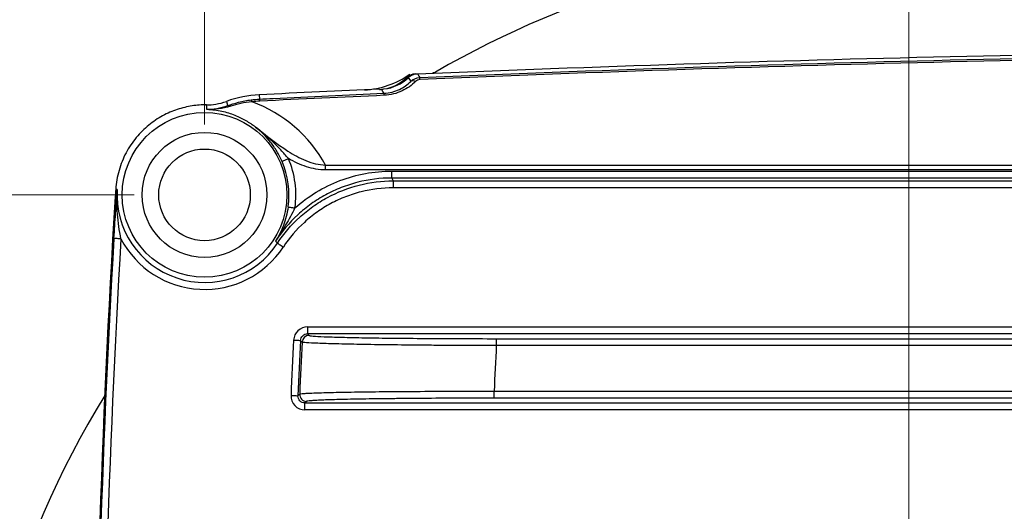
# Model space of a CAD drawing. Header units: millimetres. Extents: x 10 to 272, y 8 to 208.
# Tile 6 of 31: x 58 to 76, y 43 to 52. Entities that reach past the tile are written whole.
import ezdxf

# ---------------------------------------------------------------- set-up
doc = ezdxf.new("R2010")
doc.units = ezdxf.units.MM
doc.linetypes.add('CENTERX2', pattern=[20.32, 12.7, -2.54, 2.54, -2.54])
doc.styles.add('SLDTEXTSTYLE0', font='TXT', dxfattribs={"width": 0.75})
doc.dimstyles.new('SLDDIMSTYLE0', dxfattribs={"dimtxt": 1.905, "dimasz": 3, "dimexe": 0, "dimexo": 0.0625, "dimgap": 0.47625, "dimtad": 0, "dimtih": 1, "dimtoh": 1, "dimdec": 1, "dimlfac": 2, "dimrnd": 1e-09, "dimzin": 12, "dimdsep": 46, "dimtxsty": 'SLDTEXTSTYLE0', "dimsah": 1, "dimcen": 0.09, "dimadec": 0, "dimazin": 3, "dimtfac": 1, "dimtdec": 1, "dimtofl": 0, "dimtmove": 0, "dimatfit": 3, "dimfxl": 1, "dimfrac": 2, "dimtolj": 1, "dimtzin": 12, "dimarcsym": 0})
doc.dimstyles.new('SLDDIMSTYLE2', dxfattribs={"dimtxt": 1.905, "dimasz": 3, "dimexe": 0, "dimexo": 0.0625, "dimgap": 0.47625, "dimtad": 0, "dimtih": 1, "dimtoh": 1, "dimdec": 1, "dimlfac": 2, "dimrnd": 1e-09, "dimzin": 4, "dimdsep": 46, "dimtxsty": 'SLDTEXTSTYLE0', "dimsah": 1, "dimcen": 0.09, "dimadec": 0, "dimazin": 1, "dimtfac": 1, "dimtdec": 1, "dimtofl": 0, "dimtmove": 0, "dimatfit": 3, "dimfxl": 1, "dimfrac": 2, "dimtolj": 1, "dimtzin": 12, "dimarcsym": 0})

# ---------------------------------------------------------------- blocks, each defined once
blk = doc.blocks.new('_D_7')
at = {"color": 7, "linetype": 'Continuous', "lineweight": 18}
for p, q in [((61.473, 50.384), (61.473, 61.466)), ((74.173, 56.535), (74.173, 61.466)), ((52.113, 59.803), (51.533, 59.803)), ((51.533, 59.803), (51.533, 56.779)), ((57.04, 59.803), (57.62, 59.803)), ((57.62, 59.803), (57.62, 56.779)), ((61.473, 58.291), (58.587, 58.291)), ((74.173, 58.291), (61.473, 58.291)), ((51.533, 56.779), (52.113, 56.779)), ((57.62, 56.779), (57.04, 56.779))]:
    blk.add_line(p, q, dxfattribs=at)
for points in [[(61.473, 58.291), (64.473, 57.791), (64.473, 58.791)], [(74.173, 58.291), (71.173, 58.791), (71.173, 57.791)]]:
    blk.add_solid(points, dxfattribs=at)
at = {"color": 7, "linetype": 'Continuous', "lineweight": 18, "char_height": 1.905, "attachment_point": 1, "style": 'SLDTEXTSTYLE0'}
for s, insert in [('25.4', (46.026, 59.234)), ('1.00', (52.113, 59.234))]:
    blk.add_mtext(s, dxfattribs=dict(at, insert=insert))
blk = doc.blocks.new('_D_12')
at = {"color": 7, "linetype": 'Continuous', "lineweight": 18}
for p, q in [((60.203, 49.114), (37.992, 49.114)), ((41.167, 49.114), (41.167, 38.143)), ((41.167, 37.756), (40.586, 37.756)), ((40.586, 37.756), (40.586, 34.732)), ((46.093, 37.756), (46.674, 37.756)), ((46.674, 37.756), (46.674, 34.732)), ((40.586, 34.732), (41.167, 34.732)), ((46.674, 34.732), (46.093, 34.732)), ((41.167, 24.114), (41.167, 34.345)), ((60.203, 24.114), (37.992, 24.114))]:
    blk.add_line(p, q, dxfattribs=at)
for points in [[(41.167, 49.114), (40.667, 46.114), (41.667, 46.114)], [(41.167, 24.114), (41.667, 27.114), (40.667, 27.114)]]:
    blk.add_solid(points, dxfattribs=at)
at = {"color": 7, "linetype": 'Continuous', "lineweight": 18, "char_height": 1.905, "attachment_point": 1, "style": 'SLDTEXTSTYLE0'}
for s, insert in [('50.0', (35.079, 37.188)), ('1.97', (41.167, 37.188))]:
    blk.add_mtext(s, dxfattribs=dict(at, insert=insert))

msp = doc.modelspace()

# ---------------------------------------------------------------- linework, layer by layer
at = {"color": 7, "linetype": 'CENTERX2', "lineweight": 18}
msp.add_line((74.173, 55.265), (74.173, 29.499), dxfattribs=at)
at = {"color": 7, "linetype": 'Continuous', "lineweight": 25}
for p, q in [((65.276, 51.291), (65.311, 51.293)), ((62.46, 50.917), (62.464, 50.839)), ((63.657, 49.562), (63.657, 49.65)), ((63.657, 49.65), (108.204, 49.65)), ((108.204, 49.562), (63.657, 49.562)), ((64.848, 49.417), (64.848, 49.542)), ((64.848, 49.542), (107.01, 49.542)), ((64.848, 49.417), (64.875, 49.366)), ((107.01, 49.417), (64.848, 49.417)), ((64.875, 49.366), (97.732, 49.366)), ((64.875, 49.366), (64.875, 49.241)), ((59.899, 49.213), (59.873, 49.214)), ((97.732, 49.241), (64.875, 49.241)), ((62.789, 48.244), (62.753, 48.281)), ((63.33, 46.736), (63.33, 46.612)), ((63.33, 46.736), (97.046, 46.736)), ((63.33, 46.612), (63.358, 46.582)), ((97.046, 46.612), (63.33, 46.612)), ((66.734, 46.399), (66.734, 46.524)), ((66.734, 46.524), (93.642, 46.524)), ((93.642, 46.399), (66.734, 46.399)), ((66.694, 45.453), (66.694, 45.578)), ((66.694, 45.578), (93.642, 45.578)), ((93.642, 45.453), (66.694, 45.453)), ((63.313, 45.395), (63.283, 45.366)), ((63.283, 45.366), (97.046, 45.366)), ((63.283, 45.241), (63.283, 45.366)), ((97.046, 45.241), (63.283, 45.241))]:
    msp.add_line(p, q, dxfattribs=at)
at = {"color": 7, "linetype": 'Continuous', "lineweight": 25, "flags": 128}
for points in [[(65.148, 51.226), (65.153, 51.218), (65.174, 51.184), (65.19, 51.156)], [(65.311, 51.296), (65.316, 51.287), (65.336, 51.253), (65.353, 51.226)], [(64.706, 50.943), (64.686, 50.976), (64.661, 51.018)], [(61.872, 50.798), (61.882, 50.752), (61.89, 50.719)], [(61.516, 50.649), (61.512, 50.695), (61.508, 50.735)], [(62.871, 49.717), (62.873, 49.718), (62.88, 49.721), (62.891, 49.726), (62.905, 49.732), (62.923, 49.74), (62.942, 49.748), (62.964, 49.757), (62.986, 49.767)], [(62.98, 48.896), (62.983, 48.896), (62.99, 48.895), (63.002, 48.893), (63.017, 48.891), (63.036, 48.888), (63.057, 48.885), (63.08, 48.882), (63.104, 48.879)], [(59.966, 48.323), (59.942, 48.324), (59.918, 48.325), (59.897, 48.327), (59.878, 48.328), (59.863, 48.329), (59.851, 48.329), (59.844, 48.33), (59.841, 48.33)], [(62.789, 48.244), (62.792, 48.243), (62.798, 48.238), (62.808, 48.232), (62.821, 48.223), (62.836, 48.213), (62.854, 48.201), (62.874, 48.188), (62.894, 48.175)], [(63.08, 46.499), (63.104, 46.498), (63.128, 46.497), (63.149, 46.496), (63.168, 46.495), (63.183, 46.494), (63.195, 46.493), (63.202, 46.493), (63.205, 46.493)], [(63.233, 46.463), (63.229, 46.468), (63.212, 46.485), (63.205, 46.493)], [(63.033, 45.502), (63.057, 45.501), (63.08, 45.5), (63.102, 45.499), (63.12, 45.498), (63.136, 45.497), (63.148, 45.497), (63.155, 45.497), (63.158, 45.496)], [(63.158, 45.496), (63.162, 45.501), (63.181, 45.518), (63.189, 45.526)]]:
    msp.add_lwpolyline(points, dxfattribs=at)
at = {"color": 7, "linetype": 'Continuous', "lineweight": 25}
for radius in [1.484, 1.125, 0.825]:
    msp.add_circle((61.473, 49.114), radius, dxfattribs=at)
for centre, radius, start, end in [((74.173, 36.614), 17.007, 62.7738, 120.1206), ((64.291, 52.503), 1.5, 272.5307, 306.0406), ((64.593, 51.762), 0.75, 278.8262, 313.8716), ((65.286, 51.041), 0.25, 92.4241, 133.8716), ((65.232, 51.09), 0.0783, 55.2808, 122.4521), ((65.217, 51.188), 0.141, 0.7256, 15.707), ((62.272, 50.786), 0.0584, 4.325, 43.2251), ((62.345, 50.801), 0.125, 0.8635, 17.8084), ((64.574, 50.905), 0.137, 0.753, 16.1891), ((61.909, 50.655), 0.0664, 57.0743, 106.4398), ((61.473, 49.114), 1.522, 351.7955, 23.3617), ((61.473, 49.114), 1.647, 351.7955, 23.3617), ((61.473, 49.114), 1.578, 176.4003, 326.5484), ((260.173, 36.614), 200.697, 176.43683, 183.56317), ((260.173, 36.614), 200.675, 176.65295, 183.34705), ((260.173, 36.614), 200.55, 176.65295, 183.34705), ((61.473, 49.114), 1.703, 207.6896, 326.5484), ((63.358, 46.457), 0.125, 90.0191, 177.1177), ((260.173, 36.614), 197.341, 177.12868, 177.41848), ((260.173, 36.614), 197.216, 177.12868, 177.41848), ((260.173, 36.614), 197.186, 177.13683, 177.40951), ((260.173, 36.614), 193.687, 177.10404, 177.34721), ((74.173, 36.614), 17.007, 148.4945, 211.5055), ((63.313, 45.52), 0.125, 177.4313, 269.9784)]:
    msp.add_arc(centre, radius, start, end, dxfattribs=at)
for centre, major_axis, start_param, end_param in [((86.423, -439.595), (0, 491.237), 0.003932, 0.042902), ((62.556, 49.038), (0, 1.766), 0.048813, 0.128039), ((61.473, 48.45), (0, 2.492), 5.214872, 5.931962), ((86.423, -439.6), (0, 490.987), 0.044242, 0.048813)]:
    msp.add_ellipse(centre, major_axis=major_axis, ratio=0.999848, start_param=start_param, end_param=end_param, dxfattribs=at)
for points in [[(65.311, 51.293), (71.713, 51.563), (78.12, 51.711), (84.528, 51.735)], [(65.353, 51.226), (71.726, 51.5), (78.107, 51.649), (84.492, 51.674)], [(65.639, 51.324), (65.621, 51.314), (65.602, 51.308), (65.581, 51.307)], [(64.708, 51.021), (64.872, 51.039), (65.028, 51.111), (65.148, 51.226)], [(65.148, 51.226), (65.182, 51.259), (65.226, 51.282), (65.273, 51.291)], [(65.19, 51.156), (65.232, 51.197), (65.291, 51.223), (65.353, 51.226)], [(65.358, 51.19), (65.325, 51.188), (65.296, 51.173), (65.277, 51.154)], [(64.626, 51.016), (63.904, 50.985), (63.182, 50.952), (62.46, 50.917)], [(64.626, 51.013), (64.638, 51.014), (64.649, 51.014), (64.661, 51.015)], [(64.661, 51.015), (64.677, 51.017), (64.693, 51.019), (64.708, 51.021)], [(62.46, 50.917), (62.259, 50.907), (62.06, 50.867), (61.872, 50.798)], [(62.315, 50.826), (62.364, 50.832), (62.414, 50.836), (62.464, 50.839)], [(61.89, 50.719), (61.756, 50.666), (61.628, 50.649), (61.516, 50.649)], [(61.945, 50.711), (61.796, 50.661), (61.651, 50.648), (61.516, 50.649)], [(59.873, 49.214), (59.87, 49.172), (59.867, 49.129), (59.865, 49.087)]]:
    msp.add_open_spline(points, degree=3, dxfattribs=at)
for points, knots in [([(64.706, 50.943), (64.757, 50.946), (64.807, 50.953), (64.901, 50.977), (64.945, 50.993), (65.068, 51.051), (65.135, 51.101), (65.19, 51.156)], [0, 0, 0, 0, 0.25, 0.25, 0.5, 0.5, 1, 1, 1, 1]), ([(65.277, 51.154), (65.21, 51.088), (65.13, 51.03), (64.985, 50.963), (64.934, 50.945), (64.826, 50.918), (64.769, 50.909), (64.711, 50.907)], [0, 0, 0, 0, 0.5, 0.5, 0.75, 0.75, 1, 1, 1, 1]), ([(61.508, 50.735), (61.561, 50.735), (61.617, 50.739), (61.739, 50.758), (61.806, 50.774), (61.872, 50.798)], [0, 0, 0, 0, 0.5, 0.5, 1, 1, 1, 1]), ([(61.89, 50.719), (61.949, 50.741), (62.016, 50.763), (62.16, 50.801), (62.236, 50.816), (62.315, 50.826)], [0, 0, 0, 0, 0.5, 0.5, 1, 1, 1, 1]), ([(62.331, 50.79), (62.26, 50.784), (62.191, 50.773), (62.06, 50.746), (61.999, 50.729), (61.945, 50.711)], [0, 0, 0, 0, 0.5, 0.5, 1, 1, 1, 1]), ([(62.464, 50.839), (62.547, 50.843), (62.63, 50.847), (62.713, 50.851), (63.046, 50.867), (63.378, 50.883), (63.711, 50.898), (64.043, 50.914), (64.374, 50.929), (64.706, 50.943)], [0, 0, 0, 0, 0.0005, 0.0005, 0.0005, 0.002500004, 0.002500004, 0.002500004, 0.004493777, 0.004493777, 0.004493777, 0.004493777]), ([(61.508, 50.735), (61.423, 50.736), (61.336, 50.73), (61.16, 50.703), (61.071, 50.681), (60.892, 50.622), (60.804, 50.584), (60.632, 50.49), (60.547, 50.434), (60.386, 50.302), (60.311, 50.228), (60.173, 50.061), (60.11, 49.968), (60.006, 49.771), (59.963, 49.665), (59.9, 49.443), (59.88, 49.33), (59.873, 49.214)], [0, 0, 0, 0, 0.125, 0.125, 0.25, 0.25, 0.375, 0.375, 0.5, 0.5, 0.625, 0.625, 0.75, 0.75, 0.875, 0.875, 1, 1, 1, 1]), ([(62.391, 50.334), (62.34, 50.374), (62.285, 50.411), (62.164, 50.482), (62.097, 50.515), (61.95, 50.574), (61.871, 50.598), (61.701, 50.634), (61.609, 50.646), (61.516, 50.649)], [0, 0, 0, 0, 0.25, 0.25, 0.5, 0.5, 0.75, 0.75, 1, 1, 1, 1]), ([(62.871, 49.717), (62.843, 49.782), (62.812, 49.842), (62.743, 49.958), (62.705, 50.012), (62.585, 50.165), (62.493, 50.256), (62.391, 50.334)], [0, 0, 0, 0, 0.25, 0.25, 0.5, 0.5, 1, 1, 1, 1]), ([(62.986, 49.767), (62.941, 49.82), (62.895, 49.872), (62.8, 49.972), (62.751, 50.02), (62.603, 50.162), (62.5, 50.252), (62.391, 50.334)], [0, 0, 0, 0, 0.25, 0.25, 0.5, 0.5, 1, 1, 1, 1]), ([(62.391, 50.334), (62.585, 50.188), (62.773, 50.033), (63.08, 49.837), (63.187, 49.777), (63.415, 49.685), (63.533, 49.654), (63.657, 49.65)], [0, 0, 0, 0, 0.5, 0.5, 0.75, 0.75, 1, 1, 1, 1]), ([(63.657, 49.562), (63.537, 49.562), (63.422, 49.585), (63.198, 49.658), (63.089, 49.709), (62.986, 49.767)], [0, 0, 0, 0, 0.5, 0.5, 1, 1, 1, 1]), ([(63.104, 48.879), (63.224, 48.985), (63.353, 49.08), (63.623, 49.244), (63.766, 49.314), (64.064, 49.427), (64.218, 49.47), (64.529, 49.527), (64.687, 49.542), (64.848, 49.542)], [0, 0, 0, 0, 0.25, 0.25, 0.5, 0.5, 0.75, 0.75, 1, 1, 1, 1]), ([(64.848, 49.417), (64.639, 49.417), (64.435, 49.391), (64.135, 49.315), (64.035, 49.283), (63.842, 49.208), (63.655, 49.121), (63.481, 49.012), (63.312, 48.892), (63.231, 48.826), (63.001, 48.614), (62.867, 48.455), (62.753, 48.281)], [0, 0, 0, 0, 0.25, 0.25, 0.375, 0.375, 0.5, 0.625, 0.625, 0.75, 0.75, 1, 1, 1, 1]), ([(62.789, 48.244), (62.904, 48.417), (63.037, 48.572), (63.264, 48.78), (63.345, 48.845), (63.512, 48.964), (63.599, 49.018), (63.869, 49.163), (64.062, 49.239), (64.463, 49.34), (64.668, 49.366), (64.875, 49.366)], [0, 0, 0, 0, 0.25, 0.25, 0.375, 0.375, 0.5, 0.5, 0.75, 0.75, 1, 1, 1, 1]), ([(59.841, 48.33), (59.85, 48.485), (59.86, 48.635), (59.879, 48.928), (59.889, 49.071), (59.899, 49.213)], [0, 0, 0, 0, 0.5, 0.5, 1, 1, 1, 1]), ([(59.966, 48.323), (59.937, 48.471), (59.915, 48.619), (59.891, 48.917), (59.889, 49.065), (59.899, 49.213)], [0, 0, 0, 0, 0.5, 0.5, 1, 1, 1, 1]), ([(64.875, 49.241), (64.678, 49.241), (64.485, 49.217), (64.201, 49.145), (64.107, 49.115), (63.925, 49.045), (63.748, 48.963), (63.582, 48.86), (63.423, 48.747), (63.346, 48.685), (63.129, 48.488), (63.002, 48.34), (62.894, 48.175)], [0, 0, 0, 0, 0.25, 0.25, 0.375, 0.375, 0.5, 0.625, 0.625, 0.75, 0.75, 1, 1, 1, 1]), ([(62.98, 48.896), (62.972, 48.837), (62.96, 48.78), (62.931, 48.668), (62.914, 48.615), (62.856, 48.462), (62.809, 48.368), (62.753, 48.281)], [0, 0, 0, 0, 0.25, 0.25, 0.5, 0.5, 1, 1, 1, 1]), ([(63.104, 48.879), (63.078, 48.825), (63.051, 48.774), (62.995, 48.672), (62.965, 48.622), (62.876, 48.474), (62.815, 48.377), (62.753, 48.281)], [0, 0, 0, 0, 0.25, 0.25, 0.5, 0.5, 1, 1, 1, 1]), ([(63.33, 46.736), (63.266, 46.736), (63.203, 46.711), (63.112, 46.624), (63.084, 46.563), (63.08, 46.499)], [0, 0, 0, 0, 0.5, 0.5, 1, 1, 1, 1]), ([(63.205, 46.493), (63.207, 46.525), (63.221, 46.555), (63.267, 46.599), (63.298, 46.612), (63.33, 46.612)], [0, 0, 0, 0, 0.5, 0.5, 1, 1, 1, 1]), ([(63.358, 46.582), (63.362, 46.578), (63.387, 46.574), (63.479, 46.567), (63.546, 46.563), (63.675, 46.558), (63.723, 46.556), (63.829, 46.553), (63.887, 46.551), (64.072, 46.547), (64.212, 46.544), (64.523, 46.538), (64.696, 46.536), (65.06, 46.532), (65.253, 46.53), (65.557, 46.528), (65.661, 46.527), (65.871, 46.526), (65.977, 46.526), (66.297, 46.525), (66.513, 46.524), (66.734, 46.524)], [0, 0, 0, 0, 0.125, 0.125, 0.25, 0.25, 0.3125, 0.3125, 0.375, 0.375, 0.5, 0.5, 0.625, 0.625, 0.75, 0.75, 0.8125, 0.8125, 0.875, 0.875, 1, 1, 1, 1]), ([(66.734, 46.399), (66.505, 46.4), (66.281, 46.4), (65.949, 46.402), (65.839, 46.403), (65.622, 46.404), (65.513, 46.405), (65.198, 46.408), (64.999, 46.41), (64.621, 46.415), (64.442, 46.417), (64.12, 46.423), (63.975, 46.427), (63.782, 46.432), (63.722, 46.433), (63.612, 46.437), (63.563, 46.439), (63.429, 46.444), (63.36, 46.448), (63.263, 46.456), (63.237, 46.459), (63.233, 46.463)], [0, 0, 0, 0, 0.125, 0.125, 0.1875, 0.1875, 0.25, 0.25, 0.375, 0.375, 0.5, 0.5, 0.625, 0.625, 0.6875, 0.6875, 0.75, 0.75, 0.875, 0.875, 1, 1, 1, 1]), ([(63.033, 45.502), (63.03, 45.434), (63.056, 45.366), (63.148, 45.27), (63.215, 45.241), (63.283, 45.241)], [0, 0, 0, 0, 0.5, 0.5, 1, 1, 1, 1]), ([(63.283, 45.366), (63.249, 45.366), (63.215, 45.38), (63.169, 45.429), (63.156, 45.462), (63.158, 45.496)], [0, 0, 0, 0, 0.5, 0.5, 1, 1, 1, 1]), ([(63.189, 45.526), (63.193, 45.53), (63.219, 45.533), (63.29, 45.539), (63.319, 45.541), (63.388, 45.544), (63.429, 45.546), (63.563, 45.551), (63.672, 45.554), (63.928, 45.56), (64.076, 45.563), (64.398, 45.568), (64.573, 45.57), (64.858, 45.572), (64.957, 45.573), (65.157, 45.575), (65.259, 45.575), (65.572, 45.577), (65.789, 45.578), (66.238, 45.579), (66.465, 45.579), (66.694, 45.578)], [0, 0, 0, 0, 0.125, 0.125, 0.1875, 0.1875, 0.25, 0.25, 0.375, 0.375, 0.5, 0.5, 0.625, 0.625, 0.6875, 0.6875, 0.75, 0.75, 0.875, 0.875, 1, 1, 1, 1]), ([(66.694, 45.453), (66.474, 45.453), (66.255, 45.453), (65.823, 45.451), (65.614, 45.45), (65.312, 45.448), (65.213, 45.447), (65.019, 45.445), (64.924, 45.444), (64.65, 45.441), (64.48, 45.439), (64.169, 45.434), (64.027, 45.431), (63.78, 45.424), (63.675, 45.421), (63.545, 45.416), (63.506, 45.414), (63.44, 45.41), (63.412, 45.408), (63.343, 45.403), (63.317, 45.399), (63.313, 45.395)], [0, 0, 0, 0, 0.125, 0.125, 0.25, 0.25, 0.3125, 0.3125, 0.375, 0.375, 0.5, 0.5, 0.625, 0.625, 0.75, 0.75, 0.8125, 0.8125, 0.875, 0.875, 1, 1, 1, 1])]:
    msp.add_open_spline(points, degree=3, knots=knots, dxfattribs=at)

# ---------------------------------------------------------------- dimensions: what is measured, and where the dimension line sits
at = {"color": 7, "linetype": 'Continuous', "lineweight": 18}
dim = msp.add_linear_dim(base=(74.173, 58.291), p1=(61.473, 49.114), p2=(74.173, 55.265), dimstyle='SLDDIMSTYLE0', dxfattribs=at)
dim.commit()
dim.dimension.update_dxf_attribs({"geometry": '_D_7', "text_midpoint": (52.113, 58.291), "dimtype": 160})
dim = msp.add_linear_dim(base=(41.167, 24.114), p1=(61.473, 49.114), p2=(61.473, 24.114), angle=90, dimstyle='SLDDIMSTYLE2', dxfattribs=at)
dim.commit()
dim.dimension.update_dxf_attribs({"geometry": '_D_12', "text_midpoint": (41.167, 36.244), "dimtype": 160})

doc.saveas('drawing.dxf')
